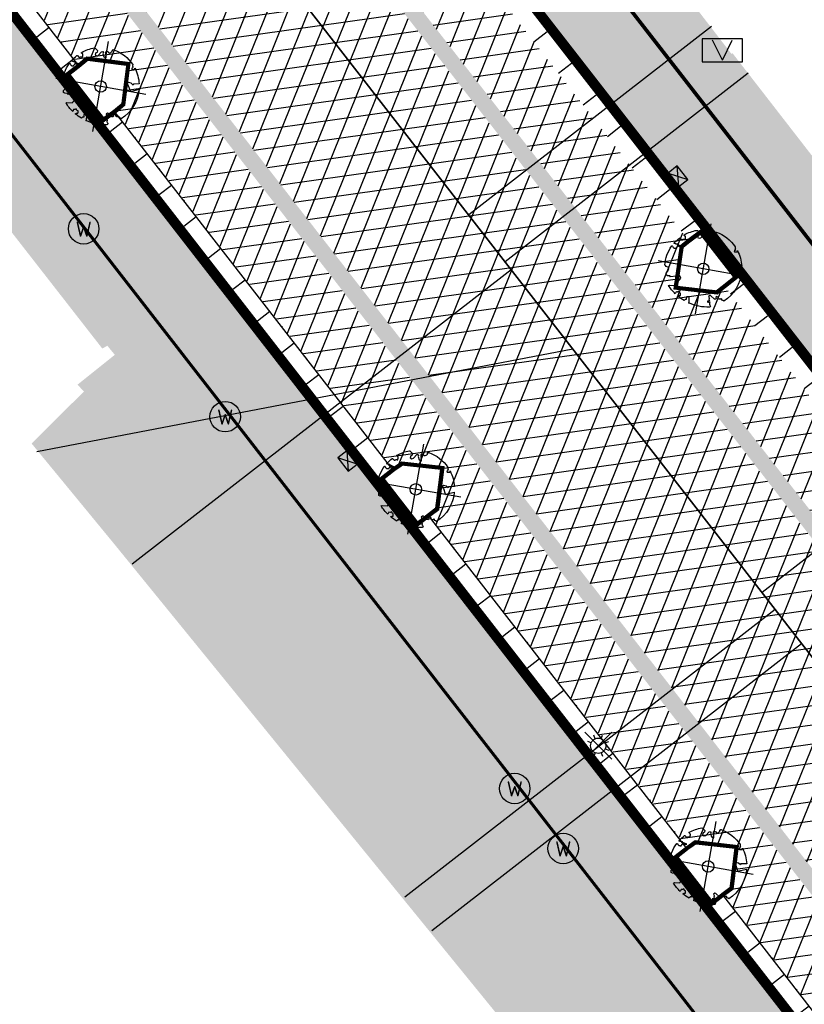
# Model space of a CAD drawing. Header units: metres. Extents: x 196882 to 197709, y 354811 to 355604.
# Tile 33 of 68: x 197536 to 197557, y 354956 to 354982. Entities that reach past the tile are written whole.
import ezdxf
from ezdxf.enums import TextEntityAlignment as Align

# ---------------------------------------------------------------- set-up
doc = ezdxf.new("R2010")
doc.units = ezdxf.units.M
doc.layers.get('0').update_dxf_attribs({"lineweight": 18})
for name, color, linetype, lineweight in [('B-WE-KL-DATA_CAI_KAST-S', 90, 'Continuous', 25), ('B-WE-KL-WATER_STRAATPOT-S', 170, 'Continuous', 25), ('Boomvak', 7, 'Continuous', 18), ('N-WE-RI-HWA_KOLK-S', 7, 'Continuous', 25), ('V-WE-GR-BOOM-S', 7, 'Continuous', 25), ('V-WE-RI-GWA_HUISAANSLUITING_PVC-G', 1, 'RI-GWA_HUISAANSLUITING-V', 25), ('V-WE-RI-VWA_TRANSPORTLEIDING-G', 20, 'RI-VWA-V', 35), ('V-WE-VH-KANTOPSLUITING_OPSLUITBAND-G', 7, 'VH-OPSLUITBAND-V', 25), ('V-WE-VH-KANTOPSLUITING_RIJWIELPADBAND_380X200-G', 10, 'VH-RIJWIELPADBAND_380X200-V', 0), ('V-WE-VH-KANTOPSLUITING_TROTTOIRBAND-G', 7, 'VH-TROTTOIRBAND-V', 0), ('V-WE-VH-VERHARDING_BETONSTRAATSTEEN-A', 252, 'Continuous', 18), ('V-WE-VH-VERHARDING_TEGEL-A', 252, 'Continuous', 18)]:
    doc.layers.add(name, color=color, linetype=linetype, lineweight=lineweight)
for name, color, linetype in [('V-WE-IE-LICHTMAST-G', 7, 'Continuous'), ('V_WEGEN_A_ASFALT', 252, 'Continuous'), ('V_WEGEN_A_BSS', 252, 'Continuous')]:
    doc.layers.add(name, color=color, linetype=linetype)
doc.layers.add('V-WE-VH-VERHARDING_TEGEL_300x300 grijs', color=7, linetype='Continuous', lineweight=18, true_color=0x999999)
doc.styles.add('NLCS-ISO', font='NLCS-ISO.ttf')
doc.styles.add('NLCS-ISO-M500-T25', font='NLCS-ISO.ttf', dxfattribs={"height": 1})
doc.linetypes.add('RI-GWA_HUISAANSLUITING-V', pattern='A,2,[24,NLCS.SHX,S=1,R=0,X=0,Y=0],2,-1.8,2.6,-1.8,2.6,-1.8,2.6,-1.8', length=19)
doc.linetypes.add('RI-VWA-V', pattern='A,2.5,[24,NLCS.SHX,S=1,R=0,X=0,Y=0],2.5,-3,0,-3', length=11)
doc.linetypes.add('VH-OPSLUITBAND-V', pattern='A,4,-2,2,-2,2,[24,NLCS.SHX,S=1,R=0,X=0,Y=0],2,-2,2,-2', length=20)
doc.linetypes.add('VH-RIJWIELPADBAND_380X200-V', pattern='A,4,[24,NLCS.SHX,S=1,R=0,X=0,Y=0],4,-2,2,-2,0,-2,2,-2', length=20)
doc.linetypes.add('VH-TROTTOIRBAND-V', pattern='A,2.5,[24,NLCS.SHX,S=1,R=0,X=0,Y=0],2.5,-2,2,-2,2,-2', length=15)
pattern_1 = [(37.8188, (197486.318, 354911.18), (0.0928136, 0.736638), [0.525, -0.525]), (127.8188, (197486.318, 354911.18), (-0.4147258, -0.3219122), [])]
pattern_2 = [(37.8188, (197516.065, 354858.874), (0.0928136, 0.736638), [0.525, -0.525]), (127.8188, (197516.065, 354858.874), (-0.4147258, -0.3219122), [])]

# ---------------------------------------------------------------- blocks, each defined once
blk = doc.blocks.new('*U82')
at = {"color": 1}
blk.add_lwpolyline([(0.087, 0.942), (0.088, 0.944), (0.09, 0.946), (0.091, 0.948), (0.093, 0.949), (0.095, 0.951), (0.096, 0.952), (0.097, 0.954), (0.099, 0.956), (0.1, 0.958), (0.102, 0.96), (0.103, 0.963), (0.103, 0.967), (0.103, 0.972), (0.103, 0.977), (0.102, 0.983), (0.095, 1.007, -0.52938), (0.106, 1.02, -0.087139), (0.444, 0.925, -0.372341), (0.457, 0.895), (0.471, 0.824), (0.436, 0.789), (0.398, 0.797), (0.353, 0.763), (0.371, 0.72), (0.417, 0.705), (0.542, 0.734), (0.573, 0.717), (0.57, 0.691), (0.541, 0.673), (0.515, 0.588), (0.549, 0.534), (0.634, 0.669, -0.504641), (0.681, 0.628, 0.331948), (0.709, 0.584, 0.282008), (0.799, 0.601), (0.791, 0.597, -0.512156), (0.833, 0.597, -0.16076), (1.019, -0.011), (0.995, -0.034), (0.995, -0.059), (0.972, -0.063), (0.975, -0.088), (0.94, -0.076), (0.929, -0.104), (0.973, -0.133), (0.987, -0.144), (1.011, -0.12, -0.106371), (0.868, -0.522), (0.741, -0.44), (0.718, -0.456), (0.702, -0.389), (0.657, -0.335), (0.605, -0.335), (0.606, -0.398), (0.566, -0.536), (0.572, -0.562), (0.601, -0.566), (0.786, -0.637, -0.236298), (-0.045, -1.003, 0.159625), (-0.069, -0.954, 0.350802), (-0.063, -0.906, -0.504641), (-0.12, -0.879), (-0.106, -0.834), (-0.129, -0.792), (-0.16, -0.796), (-0.165, -0.829), (-0.188, -0.842), (-0.216, -0.821), (-0.24, -0.695), (-0.258, -0.677), (-0.304, -0.678), (-0.317, -0.733), (-0.336, -0.739), (-0.354, -0.785), (-0.401, -0.76, 0.733583), (-0.384, -0.795, -0.861625), (-0.374, -0.826, 0.279978), (-0.409, -0.879), (-0.407, -0.881, -0.827056), (-0.442, -0.917, -0.116774), (-0.83, -0.511), (-0.823, -0.51), (-0.817, -0.508), (-0.812, -0.506), (-0.808, -0.504), (-0.805, -0.502), (-0.803, -0.5), (-0.801, -0.497), (-0.754, -0.437), (-0.752, -0.435), (-0.752, -0.433), (-0.751, -0.431), (-0.75, -0.429), (-0.75, -0.427), (-0.749, -0.425), (-0.748, -0.422), (-0.747, -0.42), (-0.746, -0.417), (-0.744, -0.414), (-0.743, -0.411), (-0.741, -0.408), (-0.739, -0.405), (-0.738, -0.401), (-0.736, -0.398), (-0.735, -0.395), (-0.734, -0.392), (-0.734, -0.389), (-0.733, -0.386), (-0.733, -0.383), (-0.733, -0.381), (-0.734, -0.379), (-0.734, -0.377), (-0.735, -0.375), (-0.736, -0.374), (-0.738, -0.374), (-0.74, -0.373), (-0.742, -0.373), (-0.744, -0.373), (-0.746, -0.373), (-0.748, -0.373), (-0.75, -0.372), (-0.753, -0.371), (-0.755, -0.37), (-0.758, -0.369), (-0.76, -0.367), (-0.763, -0.365), (-0.765, -0.363), (-0.768, -0.361), (-0.771, -0.359), (-0.773, -0.357), (-0.776, -0.355), (-0.779, -0.352), (-0.781, -0.35), (-0.83, -0.406), (-0.832, -0.403), (-0.835, -0.4), (-0.837, -0.397), (-0.839, -0.394), (-0.841, -0.39), (-0.844, -0.388), (-0.848, -0.386), (-0.855, -0.385), (-0.864, -0.386), (-0.876, -0.388), (-0.891, -0.393, -0.040997), (-0.958, -0.205), (-0.923, -0.211), (-0.893, -0.231), (-0.876, -0.216), (-0.856, -0.185), (-0.875, -0.156), (-0.865, -0.113), (-0.904, -0.11), (-0.93, -0.085), (-0.978, -0.116, -0.05814), (-0.998, 0.166), (-0.97, 0.16), (-0.86, 0.073), (-0.812, 0.089), (-0.626, 0.139), (-0.61, 0.2), (-0.682, 0.229), (-0.693, 0.252), (-0.824, 0.317), (-0.827, 0.354), (-0.872, 0.391), (-0.89, 0.428), (-0.859, 0.476), (-0.792, 0.486), (-0.73, 0.527), (-0.729, 0.568), (-0.768, 0.613), (-0.757, 0.632), (-0.773, 0.662, -0.13428), (-0.333, 0.967, -0.541727), (-0.319, 0.957), (-0.322, 0.928), (-0.321, 0.913), (-0.319, 0.902), (-0.316, 0.893), (-0.312, 0.887), (-0.307, 0.882), (-0.302, 0.878), (-0.297, 0.875), (-0.293, 0.872), (-0.289, 0.868), (-0.286, 0.865), (-0.282, 0.862), (-0.279, 0.859), (-0.276, 0.857), (-0.273, 0.855), (-0.269, 0.854), (-0.266, 0.854), (-0.262, 0.855), (-0.258, 0.857), (-0.255, 0.859), (-0.25, 0.861), (-0.246, 0.863), (-0.242, 0.865), (-0.238, 0.867), (-0.234, 0.868), (-0.229, 0.869), (-0.225, 0.87), (-0.221, 0.871), (-0.217, 0.871), (-0.213, 0.872), (-0.21, 0.873), (-0.206, 0.874), (-0.203, 0.876), (-0.2, 0.879), (-0.197, 0.882), (-0.195, 0.885), (-0.193, 0.865), (-0.188, 0.86), (-0.167, 0.824), (-0.122, 0.799), (-0.185, 0.902), (-0.184, 0.905), (-0.183, 0.908), (-0.183, 0.911), (-0.183, 0.914), (-0.184, 0.917), (-0.185, 0.92), (-0.188, 0.923), (-0.191, 0.926), (-0.194, 0.929), (-0.199, 0.933), (-0.204, 0.938), (-0.21, 0.944), (-0.216, 0.951), (-0.223, 0.959), (-0.24, 0.98, -0.543104), (-0.234, 0.996, -0.046766), (-0.047, 1.023, -0.385168), (-0.036, 1.015), (-0.03, 0.976), (-0.028, 0.964), (-0.024, 0.956), (-0.021, 0.951), (-0.017, 0.947), (-0.013, 0.946), (-0.009, 0.945), (-0.005, 0.945), (-0.002, 0.945), (0.002, 0.944), (0.005, 0.943), (0.009, 0.942), (0.012, 0.941), (0.015, 0.939), (0.019, 0.938), (0.022, 0.936), (0.025, 0.935), (0.028, 0.934), (0.031, 0.932), (0.033, 0.931), (0.036, 0.929), (0.038, 0.928), (0.04, 0.926), (0.042, 0.924), (0.044, 0.922), (0.045, 0.92), (0.046, 0.919), (0.047, 0.917), (0.048, 0.915), (0.049, 0.914), (0.051, 0.913), (0.052, 0.912), (0.054, 0.912), (0.056, 0.912), (0.058, 0.913), (0.06, 0.914), (0.062, 0.915), (0.065, 0.916), (0.067, 0.918), (0.07, 0.921), (0.072, 0.923), (0.074, 0.926), (0.076, 0.929), (0.079, 0.932), (0.081, 0.935), (0.083, 0.937), (0.085, 0.94)], format="xyb", close=True, dxfattribs=at)
at = {"color": 10}
for points in [[(0.849, -0.849), (-0.849, 0.849)], [(-0.849, -0.849), (0.849, 0.849)]]:
    blk.add_lwpolyline(points, dxfattribs=at)
at = {"color": 1}
blk.add_circle((0, 0), 0.15, dxfattribs=at)
at = {"color": 7, "style": 'NLCS-ISO-M500-T25'}
for tag, p in [('NR', (-0.492, -0.08)), ('NAAM', (-0.492, -0.32))]:
    blk.add_attdef(tag, p, '', height=0.2, dxfattribs=at)
at = {"color": 7, "style": 'NLCS-ISO-M500-T25', "flags": 1}
for tag, p in [('WETNAAM', (-0.492, -0.56)), ('STAMDIA', (-0.492, -0.8)), ('STAMOMTR', (-0.492, -1.04)), ('OPMERKING', (-0.492, -1.28))]:
    blk.add_attdef(tag, p, '', height=0.2, dxfattribs=at)
blk = doc.blocks.new('Lichtmast_V')
for points in [[(0.354, 0.354), (-0.354, -0.354)], [(0.354, -0.354), (-0.354, 0.354)], [(-0.077, 0.185), (-0.115, 0.277)], [(0.077, 0.185), (0.115, 0.277)], [(-0.185, 0.077), (-0.277, 0.115)], [(0.185, 0.077), (0.277, 0.115)], [(-0.185, -0.077), (-0.277, -0.115)], [(-0.077, -0.185), (-0.115, -0.277)], [(0.077, -0.185), (0.115, -0.277)], [(0.185, -0.077), (0.277, -0.115)]]:
    blk.add_lwpolyline(points)
at = {"layer": 'V-WE-IE-LICHTMAST-G'}
blk.add_circle((0, 0), 0.2, dxfattribs=at)
blk = doc.blocks.new('SKL-WATER_STRAATPOT-SO')
blk.add_circle((0, 0), 2)
at = {"style": 'NLCS-ISO'}
blk.add_text('W', height=2, rotation=360, dxfattribs=at).set_placement((-1.06, -1.05))
blk = doc.blocks.new('SKL-DATA_TERREINKAST-SO')
for q in [(-1.3, 1.32), (1.3, 1.32)]:
    blk.add_line((0, -1.3), q)
at = {"flags": 128}
blk.add_lwpolyline([(2.66, 1.5), (-2.66, 1.5), (-2.66, -1.5), (2.66, -1.5)], close=True, dxfattribs=at)
at = {"style": 'NLCS-ISO'}
blk.add_attdef('TYPE', text='', height=0.35, dxfattribs=at).set_placement((-0.14, 1.87), align=Align.MIDDLE_CENTER)
blk = doc.blocks.new('N-SRI-KOLK_COMBINATIE-SO')
h = blk.add_hatch(color=256)
h.paths.add_polyline_path([(-1.125, 1.5), (-1.125, 0), (0, 0.75)])
h.paths.add_polyline_path([(1.125, 1.5), (0, 0.75), (1.125, 0)])
for p, q in [((-1.125, 0), (1.125, 1.5)), ((1.125, 0), (-1.125, 1.5))]:
    blk.add_line(p, q)
at = {"flags": 128}
blk.add_lwpolyline([(-1.125, 0), (1.125, 0), (1.125, 1.5), (-1.125, 1.5)], close=True, dxfattribs=at)

msp = doc.modelspace()

# ---------------------------------------------------------------- hatches: boundary and pattern name
at = {"layer": 'V-WE-VH-VERHARDING_TEGEL-A'}
h = msp.add_hatch(dxfattribs=at)
h.set_pattern_fill('AVH-TEGEL_300X300_HALFST', color=11, scale=1.25, pattern_type=2)
h.set_pattern_definition([(308.015660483, (-58.86684, -45.96112), (0.378674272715, -0.1799640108), [0.375, -0.375]), (38.01566048, (-58.86684, -45.9611), (-0.23095381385, 0.29544091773), [])])
h.paths.add_polyline_path([(197611.905, 354883.622), (197617.307, 354876.665), (197615.886, 354875.563), (197572.913, 354930.906), (197570.425, 354934.11), (197484.931, 355044.212), (197481.749, 355048.31), (197357.892, 355207.986), (197351.32, 355216.473), (197346.25, 355223.021), (197337.369, 355234.416), (197243.012, 355355.967), (197242.503, 355356.81), (197242.203, 355357.748), (197242.06, 355358.479), (197241.6, 355359.917), (197240.817, 355361.208), (197237.815, 355365.062), (197235.607, 355367.896), (197236.226, 355370.216), (197236.899, 355369.358), (197237.127, 355368.928), (197238.472, 355367.204), (197242.289, 355362.28), (197242.829, 355361.489), (197243.273, 355360.634), (197243.612, 355359.731), (197243.839, 355358.801), (197243.913, 355358.396), (197244.132, 355357.668), (197244.49, 355356.997), (197246.89, 355353.905), (197257.004, 355340.877), (197263.069, 355333.063), (197270.1, 355324.006), (197279.392, 355312.035), (197295.011, 355291.914), (197302.573, 355282.172), (197310.236, 355272.301), (197317.909, 355262.416), (197324.699, 355253.668), (197332.224, 355243.975), (197340.253, 355233.64), (197347.837, 355223.911), (197349.563, 355225.192), (197351.569, 355222.107), (197350.13, 355220.964), (197357.263, 355211.768), (197361.255, 355206.596), (197374.852, 355189.05), (197395.161, 355162.866), (197403.326, 355152.339), (197425.189, 355124.15), (197437.629, 355108.111), (197445.337, 355098.173), (197474.048, 355061.155), (197481.019, 355052.168), (197483.327, 355053.995), (197485.597, 355051.07), (197483.289, 355049.265), (197486.28, 355045.412), (197561.285, 354948.815), (197591.974, 354909.292)])
h = msp.add_hatch(dxfattribs=at)
h.set_pattern_fill('AVH-TEGEL_300X300_HALFST', color=256, scale=1.25, pattern_type=2)
h.set_pattern_definition([(308.01566, (197234.217, 354932.616), (0.37867427, -0.17996401), [0.375, -0.375]), (38.01566, (197234.217, 354932.616), (-0.23095381, 0.29544092), [])])
h.paths.add_polyline_path([(197235.581, 355367.799), (197234.217, 355362.687), (197236.721, 355359.564), (197239.925, 355353.365), (197240.018, 355353.248), (197240.596, 355353.707), (197242.746, 355350.948), (197242.149, 355350.482), (197247.638, 355343.366), (197248.794, 355344.219), (197251.13, 355341.161), (197250.017, 355340.283), (197251.382, 355338.514), (197252.017, 355339.01), (197253.241, 355337.431), (197252.603, 355336.931), (197255.071, 355333.731), (197255.72, 355334.225), (197256.932, 355332.633), (197256.293, 355332.148), (197258.771, 355328.935), (197259.386, 355329.419), (197260.605, 355327.83), (197259.989, 355327.355), (197262.404, 355324.224), (197263.572, 355325.082), (197265.762, 355322.252), (197264.611, 355321.364), (197266.049, 355319.503), (197266.681, 355319.992), (197267.9, 355318.4), (197267.273, 355317.913), (197268.559, 355316.246), (197270.468, 355317.879), (197270.374, 355318.017), (197270.769, 355318.334), (197271.082, 355317.944), (197271.017, 355317.894), (197277.296, 355309.603), (197279.798, 355306.505), (197279.767, 355306.48), (197282.144, 355303.445), (197279.742, 355301.585), (197280.949, 355299.977), (197287.399, 355296.113), (197287.537, 355295.83), (197336.506, 355232.778), (197336.629, 355232.874), (197343.676, 355223.839), (197345.792, 355221.126), (197350.134, 355215.559), (197350.732, 355214.792), (197350.788, 355213.519), (197352.134, 355211.814), (197352.955, 355211.669), (197355.806, 355207.908), (197382.704, 355173.364), (197415.028, 355132.025), (197418.821, 355127.312), (197426.22, 355117.67), (197426.162, 355117.573), (197439.09, 355100.957), (197447.403, 355090.49), (197447.266, 355090.385), (197453.819, 355082.221), (197453.723, 355082.153), (197455.981, 355079.258), (197455.944, 355079.174), (197461.241, 355072.44), (197461.369, 355072.494), (197471.122, 355059.986), (197471.26, 355059.822), (197471.304, 355059.856), (197476.126, 355053.586), (197484.037, 355043.418), (197483.735, 355043.179), (197485.477, 355040.963), (197485.825, 355041.194), (197487.25, 355039.31), (197487.136, 355039.216), (197495.21, 355028.868), (197497.648, 355025.787), (197507.361, 355013.143), (197507.469, 355013.22), (197507.852, 355012.72), (197507.757, 355012.64), (197515.172, 355003.148), (197515.257, 355003.199), (197520.23, 354996.693), (197525.87, 354989.268), (197535.302, 354976.941), (197535.185, 354976.85), (197538.114, 354973.09), (197538.245, 354973.166), (197538.442, 354972.926), (197537.462, 354972.143), (197537.63, 354971.963), (197536.257, 354970.595), (197538.447, 354967.93), (197543.233, 354962.047), (197550.188, 354953.499), (197553.95, 354948.887), (197557.921, 354943.994), (197557.833, 354943.918), (197564.133, 354936.165), (197565.05, 354936.92), (197568.446, 354932.616), (197570.362, 354934.061), (197484.868, 355044.163), (197357.829, 355207.937), (197351.257, 355216.424), (197346.187, 355222.972), (197337.306, 355234.367), (197242.946, 355355.922), (197242.43, 355356.777), (197242.125, 355357.728), (197241.982, 355358.459), (197241.527, 355359.884), (197240.751, 355361.163), (197237.752, 355365.013)])
h = msp.add_hatch(dxfattribs=at)
h.set_pattern_fill('AVH-TEGEL_300X300_HALFST', color=256, scale=1.25, pattern_type=2)
h.set_pattern_definition([(308.01566, (197494.9863, 354848.04612), (0.37867427, -0.17996401), [0.375, -0.375]), (38.01566, (197494.9863, 354848.0461), (-0.2309538, 0.2954409), [])])
h.paths.add_polyline_path([(197495.406, 355058.067), (197496.204, 355059.43), (197497.027, 355060.403), (197497.333, 355060.664), (197498.747, 355059.13), (197498.589, 355058.962), (197500.38, 355057.089), (197497.935, 355054.763), (197497.85, 355054.711), (197499.017, 355053.115), (197503.108, 355047.809), (197507.225, 355042.493), (197511.338, 355037.214), (197511.547, 355036.937), (197511.516, 355036.868), (197511.837, 355036.488), (197511.904, 355036.544), (197512.207, 355036.181), (197512.126, 355036.115), (197514.754, 355032.697), (197525.069, 355019.422), (197527.001, 355016.924), (197530.704, 355012.178), (197538.155, 355002.659), (197540.999, 354999.048), (197540.755, 354998.835), (197544.293, 354994.242), (197547.971, 354989.529), (197550.916, 354985.664), (197554.635, 354980.836), (197554.662, 354980.855), (197559.005, 354975.251), (197562.304, 354971.085), (197562.576, 354970.693), (197562.66, 354970.762), (197565.907, 354966.704), (197565.817, 354966.602), (197566.101, 354966.252), (197566.171, 354966.293), (197569.486, 354962.103), (197569.398, 354962.024), (197569.669, 354961.67), (197569.725, 354961.736), (197572.12, 354958.62), (197572.05, 354958.565), (197586.631, 354939.684), (197586.687, 354939.703), (197599.069, 354923.765), (197600.764, 354921.689), (197600.681, 354921.603), (197604.142, 354917.149), (197604.231, 354917.193), (197609.68, 354910.277), (197609.597, 354910.209), (197615.856, 354902.263), (197615.938, 354902.306), (197618.046, 354899.712), (197617.965, 354899.642), (197620, 354897.122), (197622.356, 354894.165), (197628.959, 354885.695), (197635.416, 354877.522), (197638.959, 354872.929), (197644.514, 354865.777), (197648.101, 354861.185), (197648.957, 354861.541), (197651.918, 354858.803), (197654.948, 354856.142), (197658.047, 354853.559), (197661.209, 354851.057), (197661.776, 354850.621), (197666.047, 354847.858), (197666.712, 354847.516), (197668.895, 354846.067), (197666.774, 354842.763), (197664.45, 354844.252), (197659.324, 354848.046), (197658.23, 354848.887), (197657.144, 354849.749), (197655.831, 354850.832), (197654.539, 354851.942), (197653.268, 354853.076), (197652.019, 354854.232), (197649.119, 354857.262), (197646.413, 354860.468), (197643.1, 354864.673), (197496.262, 355053.871), (197495.55, 355054.799), (197495.176, 355055.452), (197494.986, 355056.205), (197495.01, 355056.981), (197495.234, 355057.699)])
h = msp.add_hatch(dxfattribs=at)
h.set_pattern_fill('AVH-TEGEL_300X300_HALFST', color=11, scale=1.25, pattern_type=2)
h.set_pattern_definition([(308.01566, (197494.767, 354852.865), (0.37867427, -0.17996401), [0.375, -0.375]), (38.01566, (197494.767, 354852.865), (-0.2309538, 0.2954409), [])])
h.paths.add_polyline_path([(197496.199, 355053.822), (197494.767, 355052.728), (197497.039, 355049.802), (197503.203, 355041.853), (197509.492, 355033.75), (197511.653, 355030.966), (197516.98, 355024.103), (197521.846, 355017.834), (197537.859, 354997.202), (197554.038, 354976.357), (197562.602, 354965.324), (197569.513, 354956.42), (197576.711, 354947.146), (197584.845, 354936.665), (197592.23, 354927.15), (197598.708, 354918.805), (197600.801, 354916.108), (197610.698, 354903.356), (197632, 354875.911), (197634.293, 354872.977), (197641.638, 354863.531), (197645.236, 354858.919), (197647.511, 354856.214), (197647.866, 354855.792), (197650.716, 354852.865), (197651.963, 354854.175), (197649.059, 354857.208), (197646.351, 354860.417), (197643.876, 354863.544), (197643.037, 354864.624)])
at = {"layer": 'V_WEGEN_A_ASFALT'}
h = msp.add_hatch(dxfattribs=at)
h.set_pattern_fill('AVH-ASFALT', color=256, scale=0.5, style=0, pattern_type=2)
h.set_pattern_definition([(8.01566048, (135.18786, -698.3183), (-0.0697218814, 0.495114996), []), (68.01566048, (135.18786, -698.3183), (-0.463643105, 0.1871765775), [])])
h.paths.add_polyline_path([(197244.208, 355366.633), (197244.772, 355368.756), (197248.206, 355364.347), (197246.291, 355363.976)], flags=16)
h.paths.add_polyline_path([(197618.792, 354883.616), (197618.859, 354883.531), (197620.176, 354881.132), (197620.218, 354880.802), (197620.037, 354880.548), (197619.732, 354880.486), (197619.447, 354880.661), (197617.809, 354882.828)], flags=16)
h.paths.add_polyline_path([(197615.205, 354887.359), (197615.579, 354887.38), (197615.929, 354887.241), (197616.175, 354886.989), (197616.212, 354886.932), (197615.217, 354886.144), (197614.828, 354886.612), (197614.745, 354886.93), (197614.909, 354887.207)], flags=16)
h.paths.add_polyline_path([(197249.048, 355360.444), (197250.453, 355361.457), (197251.761, 355359.078), (197251.788, 355358.77), (197251.578, 355358.542), (197251.264, 355358.397), (197250.888, 355358.381), (197250.536, 355358.513), (197250.274, 355358.756)], flags=16)
h.paths.add_polyline_path([(197362.128, 355212.271), (197363.159, 355213.075), (197365.145, 355210.506), (197365.231, 355210.199), (197365.079, 355209.918), (197364.69, 355209.596), (197364.363, 355209.5), (197364.069, 355209.671)], flags=16)
h.paths.add_polyline_path([(197494.363, 355046.214), (197494.643, 355046.042), (197496.089, 355044.106), (197495.099, 355043.365), (197493.938, 355045.57), (197493.887, 355045.898), (197494.062, 355046.15)], flags=16)
h.paths.add_polyline_path([(197496.176, 355041.974), (197497.151, 355042.743), (197499.309, 355039.886), (197499.406, 355039.593), (197499.313, 355039.327), (197499.034, 355039.183), (197498.669, 355039.152), (197498.322, 355039.267), (197498.06, 355039.492)], flags=16)
edge = h.paths.add_edge_path()
edge.add_line((197254.74, 355364.977), (197252.534, 355367.828))
edge.add_line((197252.534, 355367.828), (197250.33, 355370.59))
edge.add_line((197250.33, 355370.59), (197246.08, 355375.894))
edge.add_line((197246.08, 355375.894), (197245.813, 355376.216))
edge.add_line((197245.813, 355376.216), (197245.689, 355376.286))
edge.add_line((197245.689, 355376.286), (197245.587, 355376.385))
edge.add_line((197245.587, 355376.385), (197244.802, 355377.427))
edge.add_line((197244.802, 355377.427), (197244.442, 355377.886))
edge.add_line((197244.442, 355377.886), (197242.813, 355376.643))
edge.add_line((197242.813, 355376.643), (197242.078, 355376.934))
edge.add_line((197242.078, 355376.934), (197241.456, 355377.421))
edge.add_line((197241.456, 355377.421), (197241.264, 355377.677))
edge.add_line((197241.264, 355377.677), (197240.464, 355374.501))
edge.add_line((197240.464, 355374.501), (197243.638, 355370.386))
edge.add_line((197243.638, 355370.386), (197243.015, 355368.04))
edge.add_line((197243.015, 355368.04), (197239.826, 355372.186))
edge.add_line((197239.826, 355372.186), (197238.981, 355368.895))
edge.add_line((197238.981, 355368.895), (197239.273, 355368.341))
edge.add_line((197239.273, 355368.341), (197239.444, 355367.723))
edge.add_line((197239.444, 355367.723), (197239.477, 355367.083))
edge.add_line((197239.477, 355367.083), (197239.375, 355366.465))
edge.add_line((197239.375, 355366.465), (197239.17, 355366.309))
edge.add_line((197239.17, 355366.309), (197242.289, 355362.28))
edge.add_line((197242.289, 355362.28), (197242.829, 355361.489))
edge.add_line((197242.829, 355361.489), (197243.273, 355360.634))
edge.add_line((197243.273, 355360.634), (197243.612, 355359.731))
edge.add_line((197243.612, 355359.731), (197243.839, 355358.801))
edge.add_line((197243.839, 355358.801), (197243.913, 355358.396))
edge.add_line((197243.913, 355358.396), (197244.132, 355357.668))
edge.add_line((197244.132, 355357.668), (197244.49, 355356.997))
edge.add_line((197244.49, 355356.997), (197246.766, 355358.85))
edge.add_line((197246.766, 355358.85), (197247.262, 355358.206))
edge.add_line((197247.262, 355358.206), (197344.321, 355233.163))
edge.add_line((197344.321, 355233.163), (197344.724, 355232.614))
edge.add_line((197344.724, 355232.614), (197349.563, 355225.192))
edge.add_line((197349.563, 355225.192), (197351.569, 355222.107))
edge.add_line((197351.569, 355222.107), (197357.966, 355212.296))
edge.add_line((197357.966, 355212.296), (197358.618, 355211.446))
edge.add_line((197358.618, 355211.446), (197359.525, 355210.295))
edge.add_line((197359.525, 355210.295), (197361.338, 355207.993))
edge.add_line((197361.338, 355207.993), (197362.045, 355207.269))
edge.add_line((197362.045, 355207.269), (197374.863, 355193.737))
edge.add_line((197374.863, 355193.737), (197375.209, 355193.322))
edge.add_line((197375.209, 355193.322), (197441.888, 355107.396))
edge.add_line((197441.888, 355107.396), (197445.664, 355102.529))
edge.add_line((197445.664, 355102.529), (197478.355, 355060.401))
edge.add_line((197478.355, 355060.401), (197483.327, 355053.995))
edge.add_line((197483.327, 355053.995), (197486.594, 355049.782))
edge.add_line((197486.594, 355049.782), (197601.022, 354902.418))
edge.add_line((197601.022, 354902.418), (197611.126, 354886.577))
edge.add_line((197611.126, 354886.577), (197612.61, 354884.25))
edge.add_line((197612.61, 354884.25), (197615.186, 354880.9))
edge.add_line((197615.186, 354880.9), (197618.014, 354877.23))
edge.add_line((197618.014, 354877.23), (197615.886, 354875.563))
edge.add_line((197615.886, 354875.563), (197618.768, 354871.816))
edge.add_line((197618.768, 354871.816), (197619.198, 354871.038))
edge.add_line((197619.198, 354871.038), (197619.38, 354870.123))
edge.add_line((197619.38, 354870.123), (197619.267, 354869.197))
edge.add_line((197619.267, 354869.197), (197618.896, 354868.389))
edge.add_line((197618.896, 354868.389), (197618.39, 354867.541))
edge.add_line((197618.39, 354867.541), (197617.593, 354866.525))
edge.add_line((197617.593, 354866.525), (197616.658, 354865.636))
edge.add_line((197616.658, 354865.636), (197615.8, 354864.929))
edge.add_line((197615.8, 354864.929), (197615.563, 354864.731))
edge.add_line((197615.563, 354864.731), (197616.512, 354863.566))
edge.add_line((197616.512, 354863.566), (197619.999, 354859.296))
edge.add_line((197619.999, 354859.296), (197620, 354859.283))
edge.add_line((197620, 354859.283), (197620.838, 354860.022))
edge.add_line((197620.838, 354860.022), (197621.747, 354860.68))
edge.add_line((197621.747, 354860.68), (197622.714, 354861.249))
edge.add_line((197622.714, 354861.249), (197623.726, 354861.722))
edge.add_line((197623.726, 354861.722), (197624.679, 354861.942))
edge.add_line((197624.679, 354861.942), (197625.707, 354861.841))
edge.add_line((197625.707, 354861.841), (197626.645, 354861.408))
edge.add_line((197626.645, 354861.408), (197627.356, 354860.736))
edge.add_line((197627.356, 354860.736), (197628.477, 354859.277))
edge.add_line((197628.477, 354859.277), (197629.919, 354860.402))
edge.add_line((197629.919, 354860.402), (197629.805, 354860.728))
edge.add_line((197629.805, 354860.728), (197629.902, 354861.061))
edge.add_line((197629.902, 354861.061), (197630.176, 354861.274))
edge.add_line((197630.176, 354861.274), (197630.523, 354861.286))
edge.add_line((197630.523, 354861.286), (197631.776, 354860.787))
edge.add_line((197631.776, 354860.787), (197632.963, 354860.123))
edge.add_line((197632.963, 354860.123), (197634.053, 354859.31))
edge.add_line((197634.053, 354859.31), (197635.019, 354858.369))
edge.add_line((197635.019, 354858.369), (197638.026, 354855.034))
edge.add_line((197638.026, 354855.034), (197640.528, 354852.513))
edge.add_line((197640.528, 354852.513), (197643.259, 354850.242))
edge.add_line((197643.259, 354850.242), (197644.292, 354849.463))
edge.add_line((197644.292, 354849.463), (197645.047, 354848.804))
edge.add_line((197645.047, 354848.804), (197645.73, 354848.064))
edge.add_line((197645.73, 354848.064), (197646.33, 354847.253))
edge.add_line((197646.33, 354847.253), (197646.835, 354846.388))
edge.add_line((197646.835, 354846.388), (197646.898, 354846.033))
edge.add_line((197646.898, 354846.033), (197646.731, 354845.714))
edge.add_line((197646.731, 354845.714), (197646.403, 354845.564))
edge.add_line((197646.403, 354845.564), (197646.052, 354845.646))
edge.add_line((197646.052, 354845.646), (197645.25, 354844.024))
edge.add_line((197645.25, 354844.024), (197658.974, 354837.104))
edge.add_line((197658.974, 354837.104), (197663.24, 354845.081))
edge.add_line((197663.24, 354845.081), (197662.256, 354845.808))
edge.add_line((197662.256, 354845.808), (197661.166, 354846.589))
edge.add_line((197661.166, 354846.589), (197659.281, 354847.978))
edge.add_line((197659.281, 354847.978), (197658.181, 354848.824))
edge.add_line((197658.181, 354848.824), (197657.094, 354849.687))
edge.add_line((197657.094, 354849.687), (197655.779, 354850.771))
edge.add_line((197655.779, 354850.771), (197654.486, 354851.882))
edge.add_line((197654.486, 354851.882), (197653.214, 354853.017))
edge.add_line((197653.214, 354853.017), (197651.963, 354854.175))
edge.add_line((197651.963, 354854.175), (197650.716, 354852.865))
edge.add_line((197650.716, 354852.865), (197650.9, 354852.49))
edge.add_line((197650.9, 354852.49), (197650.77, 354852.093))
edge.add_line((197650.77, 354852.093), (197650.399, 354851.9))
edge.add_line((197650.399, 354851.9), (197649.999, 354852.022))
edge.add_line((197649.999, 354852.022), (197648.432, 354853.042))
edge.add_line((197648.432, 354853.042), (197647.483, 354853.708))
edge.add_line((197647.483, 354853.708), (197646.554, 354854.401))
edge.add_line((197646.554, 354854.401), (197646.122, 354854.742))
edge.add_line((197646.122, 354854.742), (197644.859, 354855.773))
edge.add_line((197644.859, 354855.773), (197644.092, 354856.447))
edge.add_line((197644.092, 354856.447), (197643.344, 354857.143))
edge.add_line((197643.344, 354857.143), (197642.619, 354857.862))
edge.add_line((197642.619, 354857.862), (197641.665, 354858.874))
edge.add_line((197641.665, 354858.874), (197641.087, 354859.527))
edge.add_line((197641.087, 354859.527), (197639.661, 354861.285))
edge.add_line((197639.661, 354861.285), (197636.225, 354865.712))
edge.add_line((197636.225, 354865.712), (197606.51, 354903.995))
edge.add_line((197606.51, 354903.995), (197598.397, 354914.448))
edge.add_line((197598.397, 354914.448), (197512.56, 355025.035))
edge.add_line((197512.56, 355025.035), (197510.219, 355028.767))
edge.add_line((197510.219, 355028.767), (197510.081, 355029.114))
edge.add_line((197510.081, 355029.114), (197510.082, 355029.515))
edge.add_line((197510.082, 355029.515), (197510.237, 355029.886))
edge.add_line((197510.237, 355029.886), (197510.498, 355030.152))
edge.add_line((197510.498, 355030.152), (197511.653, 355030.966))
edge.add_line((197511.653, 355030.966), (197509.492, 355033.75))
edge.add_line((197509.492, 355033.75), (197508.696, 355033.14))
edge.add_line((197508.696, 355033.14), (197508.366, 355032.978))
edge.add_line((197508.366, 355032.978), (197507.964, 355032.963))
edge.add_line((197507.964, 355032.963), (197507.593, 355033.119))
edge.add_line((197507.593, 355033.119), (197507.34, 355033.386))
edge.add_line((197507.34, 355033.386), (197502.398, 355041.291))
edge.add_line((197502.398, 355041.291), (197502.172, 355041.653))
edge.add_line((197502.172, 355041.653), (197499.691, 355044.838))
edge.add_line((197499.691, 355044.838), (197496.292, 355049.202))
edge.add_line((197496.292, 355049.202), (197497.039, 355049.802))
edge.add_line((197497.039, 355049.802), (197494.767, 355052.728))
edge.add_line((197494.767, 355052.728), (197496.199, 355053.822))
edge.add_line((197496.199, 355053.822), (197495.483, 355054.755))
edge.add_line((197495.483, 355054.755), (197495.101, 355055.422))
edge.add_line((197495.101, 355055.422), (197494.906, 355056.196))
edge.add_line((197494.906, 355056.196), (197494.93, 355056.994))
edge.add_line((197494.93, 355056.994), (197495.159, 355057.728))
edge.add_line((197495.159, 355057.728), (197495.351, 355058.139))
edge.add_arc((197501.887, 355055.322), 7.118, 130.4855, 156.6826, ccw=False)
edge.add_line((197497.266, 355060.735), (197503.259, 355066.482))
edge.add_line((197503.259, 355066.482), (197499.956, 355070.009))
edge.add_line((197499.956, 355070.009), (197493.859, 355064.344))
edge.add_line((197493.859, 355064.344), (197492.971, 355063.627))
edge.add_line((197492.971, 355063.627), (197491.587, 355062.822))
edge.add_line((197491.587, 355062.822), (197490.85, 355062.586))
edge.add_line((197490.85, 355062.586), (197490.028, 355062.617))
edge.add_line((197490.028, 355062.617), (197489.269, 355062.934))
edge.add_line((197489.269, 355062.934), (197488.699, 355063.457))
edge.add_line((197488.699, 355063.457), (197487.505, 355064.991))
edge.add_line((197487.505, 355064.991), (197486.099, 355063.896))
edge.add_line((197486.099, 355063.896), (197486.194, 355063.783))
edge.add_line((197486.194, 355063.783), (197486.326, 355063.444))
edge.add_line((197486.326, 355063.444), (197486.227, 355063.093))
edge.add_line((197486.227, 355063.093), (197485.936, 355062.874))
edge.add_line((197485.936, 355062.874), (197485.572, 355062.874))
edge.add_line((197485.572, 355062.874), (197484.191, 355063.354))
edge.add_line((197484.191, 355063.354), (197482.889, 355064.06))
edge.add_line((197482.889, 355064.06), (197481.719, 355064.969))
edge.add_line((197481.719, 355064.969), (197480.725, 355066.04))
edge.add_line((197480.725, 355066.04), (197449.879, 355105.805))
edge.add_line((197449.879, 355105.805), (197446.133, 355110.634))
edge.add_line((197446.133, 355110.634), (197367.178, 355212.348))
edge.add_line((197367.178, 355212.348), (197362.457, 355218.43))
edge.add_line((197362.457, 355218.43), (197361.717, 355219.595))
edge.add_line((197361.717, 355219.595), (197361.196, 355220.895))
edge.add_line((197361.196, 355220.895), (197360.926, 355222.269))
edge.add_line((197360.926, 355222.269), (197360.914, 355223.645))
edge.add_line((197360.914, 355223.645), (197361.027, 355223.959))
edge.add_line((197361.027, 355223.959), (197361.299, 355224.151))
edge.add_line((197361.299, 355224.151), (197361.632, 355224.153))
edge.add_line((197361.632, 355224.153), (197361.906, 355223.963))
edge.add_line((197361.906, 355223.963), (197352.695, 355235.821))
edge.add_line((197352.695, 355235.821), (197352.795, 355235.512))
edge.add_line((197352.795, 355235.512), (197352.707, 355235.2))
edge.add_line((197352.707, 355235.2), (197352.46, 355234.99))
edge.add_line((197352.46, 355234.99), (197352.138, 355234.951))
edge.add_line((197352.138, 355234.951), (197350.627, 355235.485))
edge.add_line((197350.627, 355235.485), (197349.553, 355236.086))
edge.add_line((197349.553, 355236.086), (197349.208, 355236.279))
edge.add_line((197349.208, 355236.279), (197347.946, 355237.304))
edge.add_line((197347.946, 355237.304), (197346.795, 355238.622))
edge.add_line((197346.795, 355238.622), (197266.084, 355342.605))
edge.add_line((197266.084, 355342.605), (197264.508, 355344.843))
edge.add_line((197264.508, 355344.843), (197262.504, 355347.996))
edge.add_line((197262.504, 355347.996), (197260.59, 355351.011))
edge.add_line((197260.59, 355351.011), (197254.07, 355361.255))
edge.add_line((197254.07, 355361.255), (197252.531, 355363.249))
edge.add_line((197252.531, 355363.249), (197253.314, 355363.861))
edge.add_line((197253.314, 355363.861), (197254.74, 355364.977))
h = msp.add_hatch(dxfattribs=at)
h.set_pattern_fill('AVH-ASFALT', color=256, scale=0.5, style=0, pattern_type=2)
h.set_pattern_definition([(8.01566, (197332.81605, 355103.36896), (-0.0697219, 0.495115), []), (68.01566, (197332.81605, 355103.36896), (-0.4636431, 0.1871766), [])])
h.paths.add_polyline_path([(197486.754, 355048.9), (197486.391, 355046.273), (197491.228, 355040.062), (197492.114, 355038.924), (197500.821, 355027.744), (197501.052, 355027.923), (197502.187, 355027.772), (197502.045, 355026.648), (197501.82, 355026.463), (197506.757, 355020.103), (197506.984, 355020.268), (197508.118, 355020.133), (197507.988, 355018.996), (197507.758, 355018.819), (197515.052, 355009.435), (197515.286, 355009.61), (197516.412, 355009.448), (197516.265, 355008.369), (197516.04, 355008.15), (197521.995, 355000.52), (197522.21, 355000.683), (197523.345, 355000.551), (197523.204, 354999.41), (197522.993, 354999.233), (197529.154, 354991.265), (197529.384, 354991.434), (197530.527, 354991.297), (197530.385, 354990.174), (197530.163, 354989.979), (197537.487, 354980.571), (197537.708, 354980.754), (197538.849, 354980.607), (197538.707, 354979.485), (197538.481, 354979.298), (197545.733, 354969.947), (197545.981, 354970.117), (197547.092, 354969.995), (197546.947, 354968.856), (197546.716, 354968.676), (197553.46, 354960.01), (197553.682, 354960.162), (197554.821, 354960.035), (197554.68, 354958.888), (197554.452, 354958.715), (197560.821, 354950.491), (197561.057, 354950.677), (197562.194, 354950.521), (197562.086, 354949.402), (197561.831, 354949.208), (197567.541, 354941.902), (197567.747, 354942.069), (197568.884, 354941.914), (197568.741, 354940.786), (197568.516, 354940.612), (197575.588, 354931.506), (197575.81, 354931.671), (197576.948, 354931.526), (197576.795, 354930.394), (197576.577, 354930.227), (197582.964, 354921.998), (197583.185, 354922.148), (197584.303, 354921.979), (197584.179, 354920.875), (197583.958, 354920.71), (197590.817, 354911.847), (197593.377, 354911.546)])
h = msp.add_hatch(dxfattribs=at)
h.set_pattern_fill('AVH-ASFALT', color=256, scale=0.5, style=0, pattern_type=2)
h.set_pattern_definition([(8.01566, (197359.87486, 355107.25396), (-0.0697219, 0.495115), []), (68.01566, (197359.87486, 355107.25396), (-0.4636431, 0.1871766), [])])
h.paths.add_polyline_path([(197516.065, 355024.205), (197513.463, 355024.551), (197598.229, 354915.338), (197598.578, 354917.866), (197591.696, 354926.736), (197591.433, 354926.532), (197590.34, 354926.717), (197590.425, 354927.8), (197590.719, 354928.016), (197584.32, 354936.245), (197584.106, 354936.083), (197582.977, 354936.195), (197583.107, 354937.35), (197583.339, 354937.529), (197576.172, 354946.738), (197575.938, 354946.576), (197574.816, 354946.724), (197574.961, 354947.85), (197575.167, 354948.021), (197568.972, 354956.045), (197568.727, 354955.898), (197567.627, 354955.984), (197567.743, 354957.134), (197567.946, 354957.338), (197562.067, 354964.921), (197561.857, 354964.745), (197560.786, 354964.863), (197560.85, 354966.019), (197561.084, 354966.196), (197554.48, 354974.692), (197554.261, 354974.519), (197553.122, 354974.649), (197553.287, 354975.79), (197553.492, 354975.957), (197546.212, 354985.319), (197545.989, 354985.155), (197544.87, 354985.289), (197544.997, 354986.423), (197545.227, 354986.598), (197537.309, 354996.767), (197537.103, 354996.612), (197535.947, 354996.753), (197536.103, 354997.877), (197536.314, 354998.039), (197530.292, 355005.846), (197530.054, 355005.655), (197528.935, 355005.789), (197529.097, 355006.915), (197529.286, 355007.124), (197521.273, 355017.434), (197521.053, 355017.278), (197519.951, 355017.398), (197520.073, 355018.54), (197520.312, 355018.712)])
at = {"layer": 'V_WEGEN_A_BSS'}
h = msp.add_hatch(dxfattribs=at)
h.set_pattern_fill('AVH-BSS_KEIFORMAAT_HALFST', color=256, scale=5, angle=-270, style=0, pattern_type=2)
h.set_pattern_definition(pattern_1)
h.paths.add_polyline_path([(197486.594, 355049.782), (197486.761, 355049.413), (197486.768, 355049.008), (197486.754, 355048.9), (197492.688, 355041.256), (197493.595, 355040.087), (197593.377, 354911.546), (197593.54, 354911.531), (197593.912, 354911.419), (197594.219, 354911.18), (197493.922, 355040.344), (197493.01, 355041.52)])
h = msp.add_hatch(dxfattribs=at)
h.set_pattern_fill('AVH-BSS_KEIFORMAAT_HALFST', color=256, scale=5, angle=-270, style=0, pattern_type=2)
h.set_pattern_definition(pattern_1)
h.paths.add_polyline_path([(197513.463, 355024.551), (197513.268, 355024.576), (197512.944, 355024.67), (197512.681, 355024.881), (197598.397, 354914.448), (197598.244, 354914.793), (197598.21, 354915.169), (197598.229, 354915.338)])
h = msp.add_hatch(dxfattribs=at)
h.set_pattern_fill('AVH-BSS_KEIFORMAAT_HALFST', color=256, scale=5, angle=-270, style=0, pattern_type=2)
h.set_pattern_definition(pattern_1)
h.paths.add_polyline_path([(197530.163, 354989.979), (197529.835, 354989.727), (197537.15, 354980.306), (197537.487, 354980.571)])
h = msp.add_hatch(dxfattribs=at)
h.set_pattern_fill('AVH-BSS_KEIFORMAAT_HALFST', color=256, scale=5, angle=-270, style=0, pattern_type=2)
h.set_pattern_definition(pattern_2)
h.paths.add_polyline_path([(197546.561, 354985.584), (197546.212, 354985.319), (197553.492, 354975.957), (197553.836, 354976.209)])
h = msp.add_hatch(dxfattribs=at)
h.set_pattern_fill('AVH-BSS_KEIFORMAAT_HALFST', color=256, scale=5, angle=-270, style=0, pattern_type=2)
h.set_pattern_definition(pattern_1)
h.paths.add_polyline_path([(197538.481, 354979.298), (197538.132, 354979.041), (197545.398, 354969.683), (197545.733, 354969.947)])
h = msp.add_hatch(dxfattribs=at)
h.set_pattern_fill('AVH-BSS_KEIFORMAAT_HALFST', color=256, scale=5, angle=-270, style=0, pattern_type=2)
h.set_pattern_definition(pattern_2)
h.paths.add_polyline_path([(197554.811, 354974.955), (197554.48, 354974.692), (197561.084, 354966.196), (197561.405, 354966.459)])
h = msp.add_hatch(dxfattribs=at)
h.set_pattern_fill('AVH-BSS_KEIFORMAAT_HALFST', color=256, scale=5, angle=-270, style=0, pattern_type=2)
h.set_pattern_definition(pattern_1)
h.paths.add_polyline_path([(197546.716, 354968.676), (197546.38, 354968.418), (197553.119, 354959.74), (197553.46, 354960.01)])
h = msp.add_hatch(dxfattribs=at)
h.set_pattern_fill('AVH-BSS_KEIFORMAAT_HALFST', color=256, scale=5, angle=-270, style=0, pattern_type=2)
h.set_pattern_definition(pattern_1)
h.paths.add_polyline_path([(197554.452, 354958.715), (197554.118, 354958.453), (197560.508, 354950.223), (197560.821, 354950.491)])

# ---------------------------------------------------------------- linework, layer by layer
at = {"layer": 'Boomvak', "flags": 128}
for points in [[(197537.708, 354980.754), (197538.849, 354980.607), (197538.707, 354979.485), (197538.481, 354979.298), (197538.132, 354979.041), (197537.15, 354980.306), (197537.487, 354980.571), (197537.708, 354980.754)], [(197553.836, 354976.209), (197553.492, 354975.957), (197553.287, 354975.79), (197553.122, 354974.649), (197554.261, 354974.519), (197554.48, 354974.692), (197554.811, 354974.955), (197553.836, 354976.209)], [(197545.981, 354970.117), (197547.092, 354969.995), (197546.947, 354968.856), (197546.716, 354968.676), (197546.38, 354968.418), (197545.398, 354969.683), (197545.733, 354969.947), (197545.981, 354970.117)], [(197553.682, 354960.162), (197554.821, 354960.035), (197554.68, 354958.888), (197554.452, 354958.715), (197554.118, 354958.453), (197553.119, 354959.74), (197553.46, 354960.01), (197553.682, 354960.162)]]:
    msp.add_lwpolyline(points, close=True, dxfattribs=at)
at = {"layer": 'V-WE-RI-GWA_HUISAANSLUITING_PVC-G'}
for points in [[(197554.109, 354981.552), (197547.735, 354976.601)], [(197555.071, 354980.332), (197548.689, 354975.374)], [(197538.894, 354967.435), (197548.849, 354975.168)], [(197561.875, 354971.674), (197555.444, 354966.678)], [(197546.054, 354958.683), (197555.783, 354966.241)], [(197546.768, 354957.8), (197556.48, 354965.344)]]:
    msp.add_lwpolyline(points, dxfattribs=at)
at = {"layer": 'V-WE-RI-GWA_HUISAANSLUITING_PVC-G', "flags": 128}
msp.add_lwpolyline([(197550.473, 354973.078), (197536.398, 354970.375)], dxfattribs=at)
at = {"layer": 'V-WE-RI-VWA_TRANSPORTLEIDING-G', "flags": 128}
msp.add_lwpolyline([(197657.606, 354845.301), (197649.221, 354851.539), (197622.62, 354880.182), (197589.309, 354923.032), (197561.005, 354959.519), (197531.423, 354997.601), (197501.275, 355036.434), (197471.783, 355074.593), (197442.017, 355112.887), (197412.85, 355150.397), (197383.436, 355188.227), (197353.661, 355226.919)], dxfattribs=at)
at = {"layer": 'V-WE-VH-KANTOPSLUITING_OPSLUITBAND-G', "const_width": 0.1, "flags": 128}
for points in [[(197537.723, 354980.702), (197538.793, 354980.564), (197538.66, 354979.511), (197538.45, 354979.337), (197538.142, 354979.11), (197537.219, 354980.297), (197537.518, 354980.532)], [(197553.827, 354976.14), (197553.523, 354975.917), (197553.334, 354975.764), (197553.179, 354974.693), (197554.246, 354974.571), (197554.449, 354974.731), (197554.741, 354974.963)], [(197545.994, 354970.065), (197547.036, 354969.951), (197546.9, 354968.883), (197546.685, 354968.716), (197546.389, 354968.488), (197545.468, 354969.674), (197545.763, 354969.907)], [(197553.695, 354960.11), (197554.765, 354959.991), (197554.633, 354958.915), (197554.421, 354958.755), (197554.127, 354958.523), (197553.189, 354959.732), (197553.49, 354959.97)]]:
    msp.add_lwpolyline(points, close=True, dxfattribs=at)
at = {"layer": 'V-WE-VH-KANTOPSLUITING_RIJWIELPADBAND_380X200-G', "flags": 128}
msp.add_lwpolyline([(197235.594, 355367.848, 0.08, 0.08, 0), (197237.783, 355365.037, 0.08, 0.08, 0), (197240.784, 355361.185, 0.08, 0.08, 0), (197241.563, 355359.9, 0.08, 0.08, 0), (197242.021, 355358.469, 0.08, 0.08, 0), (197242.164, 355357.738, 0.08, 0.08, 0), (197242.466, 355356.793, 0.08, 0.08, 0), (197242.979, 355355.944, 0.08, 0.08, 0), (197337.337, 355234.391, 0.08, 0.08, 0), (197346.218, 355222.996, 0.08, 0.08, 0), (197351.288, 355216.449, 0.08, 0.08, 0), (197357.86, 355207.962, 0.08, 0.08, 0), (197481.717, 355048.285, 0.08, 0.08, 0), (197484.899, 355044.187, 0.08, 0.08, 0), (197570.393, 354934.085, 0.08, 0.08, 0), (197572.881, 354930.881, 0.08, 0.08, 0), (197615.854, 354875.539, 0.08, 0.08, 0), (197617.266, 354873.703, 0.08, 0.08, 0), (197618.734, 354871.794, 0.08, 0.08, 0), (197619.16, 354871.024, 0.08, 0.08, 0), (197619.34, 354870.121, 0.08, 0.08, 0), (197619.228, 354869.208, 0.08, 0.08, 0), (197618.861, 354868.408, 0.08, 0.08, 0), (197618.357, 354867.564, 0.08, 0.08, 0), (197617.563, 354866.552, 0.08, 0.08, 0), (197616.631, 354865.666, 0.08, 0.08, 0), (197615.775, 354864.961, 0.08, 0.08, 0), (197608.529, 354859.004, 0, 0, 0)], format="xyseb", dxfattribs=at)
at = {"layer": 'V-WE-VH-KANTOPSLUITING_RIJWIELPADBAND_380X200-G', "const_width": 0.08, "flags": 128}
msp.add_lwpolyline([(197495.378, 355058.103), (197495.196, 355057.714), (197494.97, 355056.987), (197494.946, 355056.2), (197495.138, 355055.437), (197495.516, 355054.777), (197496.231, 355053.846), (197643.069, 354864.649), (197643.907, 354863.569), (197646.382, 354860.442), (197649.089, 354857.235), (197651.991, 354854.204), (197653.241, 354853.047), (197654.512, 354851.912), (197655.805, 354850.802), (197657.119, 354849.718), (197658.206, 354848.856), (197659.305, 354848.01), (197660.11, 354847.409), (197661.189, 354846.621), (197662.279, 354845.841), (197664.472, 354844.286)], dxfattribs=at)
at = {"layer": 'V-WE-VH-KANTOPSLUITING_TROTTOIRBAND-G', "ltscale": 2, "const_width": 0.25, "flags": 128}
for points in [[(197483.387, 355049.342), (197486.379, 355045.489), (197490.842, 355039.741), (197491.718, 355038.613), (197500.412, 355027.416), (197501.398, 355026.147), (197506.363, 355019.753), (197507.344, 355018.489), (197514.635, 355009.1), (197515.622, 355007.829), (197521.568, 355000.17), (197522.558, 354998.895), (197528.748, 354990.923), (197529.736, 354989.651), (197537.052, 354980.228), (197538.03, 354978.97), (197545.301, 354969.605), (197546.281, 354968.343), (197553.022, 354959.662), (197554.021, 354958.375), (197560.417, 354950.137), (197561.384, 354948.892), (197567.083, 354941.553), (197568.076, 354940.273), (197575.16, 354931.15), (197576.131, 354929.899), (197582.534, 354921.653), (197583.52, 354920.383), (197590.012, 354912.022), (197592.073, 354909.369), (197598.241, 354901.424), (197599.154, 354900.249), (197600.137, 354898.981)], [(197511.551, 355030.894), (197516.881, 355024.026), (197520.755, 355019.035), (197521.747, 355017.757), (197529.753, 355007.442), (197530.719, 355006.198), (197536.773, 354998.398), (197537.76, 354997.125), (197545.685, 354986.915), (197546.661, 354985.658), (197553.939, 354976.28), (197554.908, 354975.033), (197561.5, 354966.54), (197562.503, 354965.247), (197568.382, 354957.672), (197569.414, 354956.343), (197575.618, 354948.349), (197576.612, 354947.069), (197583.754, 354937.867), (197584.746, 354936.588), (197591.155, 354928.332), (197592.131, 354927.073), (197598.609, 354918.728), (197600.702, 354916.031), (197606.763, 354908.222), (197607.683, 354907.037), (197608.591, 354905.868)]]:
    msp.add_lwpolyline(points, dxfattribs=at)
at = {"layer": 'V-WE-VH-VERHARDING_BETONSTRAATSTEEN-A', "flags": 128}
for points in [[(197643.037, 354864.624), (197496.199, 355053.822)], [(197494.767, 355052.728), (197497.039, 355049.802), (197503.203, 355041.853), (197509.492, 355033.75), (197511.653, 355030.966), (197516.98, 355024.103), (197521.846, 355017.834), (197537.859, 354997.202), (197554.038, 354976.357), (197562.602, 354965.324), (197569.513, 354956.42), (197576.711, 354947.146), (197584.845, 354936.665), (197592.23, 354927.15)]]:
    msp.add_lwpolyline(points, dxfattribs=at)
at = {"layer": 'V-WE-VH-VERHARDING_TEGEL_300x300 grijs', "flags": 128}
for points in [[(197511.653, 355030.966), (197516.98, 355024.103), (197520.854, 355019.112), (197521.846, 355017.834), (197529.852, 355007.519), (197530.818, 355006.275), (197536.872, 354998.475), (197537.859, 354997.202), (197545.784, 354986.992), (197546.76, 354985.735), (197554.038, 354976.357), (197555.007, 354975.11), (197561.599, 354966.617), (197562.602, 354965.324), (197568.481, 354957.749), (197569.513, 354956.42), (197575.717, 354948.426), (197576.711, 354947.146), (197583.853, 354937.944), (197584.845, 354936.665), (197591.254, 354928.409)], [(197529.637, 354989.574), (197536.953, 354980.151), (197537.931, 354978.893), (197545.202, 354969.528), (197546.182, 354968.266), (197552.923, 354959.585), (197553.922, 354958.298), (197560.318, 354950.06), (197561.285, 354948.815), (197566.984, 354941.476), (197567.977, 354940.196), (197575.061, 354931.073)]]:
    msp.add_lwpolyline(points, dxfattribs=at)

# ---------------------------------------------------------------- block references
at = {"layer": 'B-WE-KL-DATA_CAI_KAST-S', "color": 7, "linetype": 'Continuous', "lineweight": 0, "xscale": 0.2, "yscale": 0.2, "zscale": 0.2}
msp.add_blockref('SKL-DATA_TERREINKAST-SO', (197554.398, 354980.928), dxfattribs=at)
at = {"layer": 'B-WE-KL-WATER_STRAATPOT-S', "color": 7, "linetype": 'Continuous', "lineweight": 0, "xscale": 0.2, "yscale": 0.2, "zscale": 0.2}
for p in [(197537.624, 354976.237), (197541.34, 354971.301), (197548.944, 354961.529), (197550.218, 354959.952)]:
    msp.add_blockref('SKL-WATER_STRAATPOT-SO', p, dxfattribs=at)
at = {"layer": 'N-WE-RI-HWA_KOLK-S', "xscale": 0.2, "yscale": 0.2, "zscale": 0.2}
for p, rotation in [((197553.117, 354977.527), 308.1686687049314), ((197544.671, 354970.23), 128.0703217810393)]:
    msp.add_blockref('N-SRI-KOLK_COMBINATIE-SO', p, dxfattribs=dict(at, rotation=rotation))
at = {"layer": 'V-WE-GR-BOOM-S', "rotation": 35}
for p in [(197538.071, 354979.978), (197553.896, 354975.185), (197546.349, 354969.392), (197554.026, 354959.482)]:
    msp.add_blockref('*U82', p, dxfattribs=at)
at = {"layer": 'V-WE-IE-LICHTMAST-G', "color": 3, "linetype": 'Continuous', "lineweight": 0}
msp.add_blockref('Lichtmast_V', (197551.137, 354962.653), dxfattribs=at)

doc.saveas('drawing.dxf')
